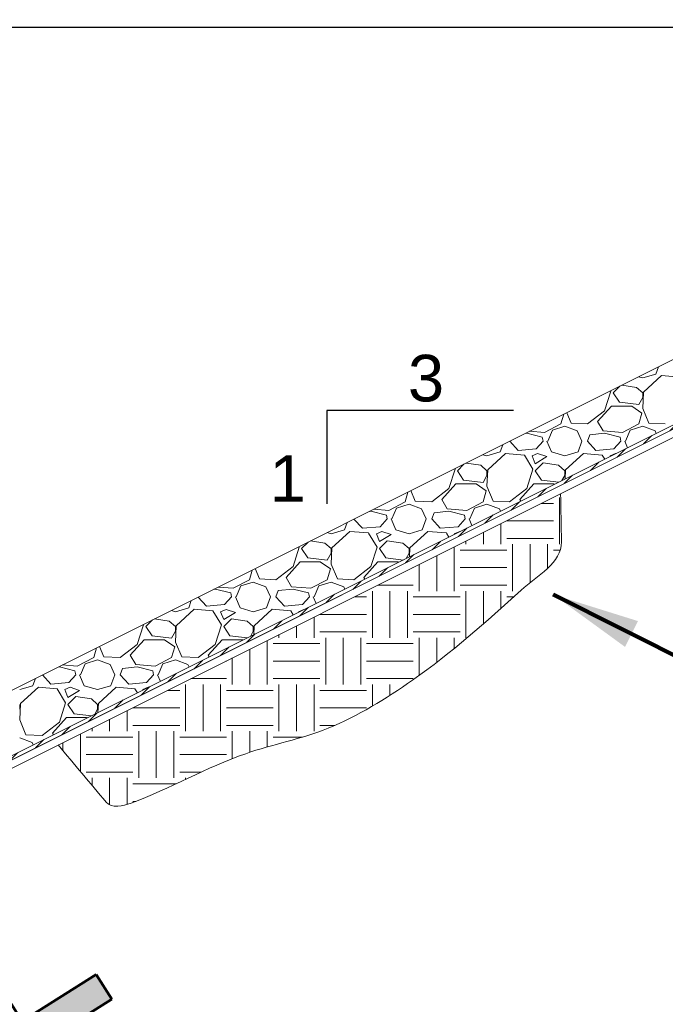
# Model space of a CAD drawing. Header units: inches. Extents: x -981 to -621, y 39 to 285.
# Tile 11 of 19: x -784 to -763, y 235 to 266. Entities that reach past the tile are written whole.
import ezdxf

# ---------------------------------------------------------------- set-up
doc = ezdxf.new("R2010")
doc.units = ezdxf.units.IN
doc.header["$MEASUREMENT"] = 0
doc.layers.get('DefPoints').update_dxf_attribs({"lineweight": 0})
for name, color, linetype, lineweight in [('C-Detl-Grph-Wt 0', 4, 'Continuous', 0), ('C-Fuel-Main', 4, 'Continuous', 53), ('G-ANNO-DIMS', 2, 'Continuous', 0), ('G-ANNO-NOTE', 4, 'Continuous', 30), ('G-ANNO-PATT', 250, 'Continuous', 0)]:
    doc.layers.add(name, color=color, linetype=linetype, lineweight=lineweight)
doc.layers.add('G-ANNO-NPLT', color=2, linetype='Continuous', lineweight=0, plot=False)
doc.styles.add("AEC_AC_05ArchDims-CC_1_1'", font='arial.ttf', dxfattribs={"height": 1.5})
doc.styles.add('Arial', font='arial.ttf')
doc.styles.add('Style-Arial', font='arial.ttf')
doc.styles.add('Style-USTN_ENGNRG', font='USTN_ENGNRG.shx')
doc.dimstyles.new("AEC_AC_05_Arch-Dims_1_1'", dxfattribs={"dimtxt": 1.5, "dimasz": 2.25, "dimexe": 0.75, "dimexo": 0.75, "dimgap": 0.75, "dimtad": 1, "dimdec": 4, "dimzin": 15, "dimdsep": 46, "dimlunit": 4, "dimtxsty": "AEC_AC_05ArchDims-CC_1_1'", "dimcen": 0.09, "dimclrd": 256, "dimclre": 256, "dimazin": 2, "dimtfac": 0.7, "dimtdec": 4, "dimtix": 1, "dimtmove": 1, "dimatfit": 3, "dimfxl": 1, "dimfrac": 1, "dimtolj": 1, "dimtzin": 15, "dimlwd": 30, "dimlwe": 30, "dimarcsym": 0})
doc.dimstyles.new('USACE ARROW DIM SET', dxfattribs={"dimtxt": 1.5, "dimasz": 2.82, "dimexe": 0.75, "dimexo": 0.75, "dimgap": 0.75, "dimtad": 1, "dimdec": 3, "dimzin": 15, "dimdsep": 46, "dimtxsty": 'Style-Arial', "dimcen": 1.08, "dimclrd": 256, "dimclre": 256, "dimazin": 2, "dimtfac": 1, "dimtdec": 3, "dimtmove": 1, "dimatfit": 1, "dimfxl": 1, "dimtzin": 15, "dimlwd": -1, "dimarcsym": 0})

# ---------------------------------------------------------------- blocks, each defined once
blk = doc.blocks.new('*D62')
at = {"layer": 'DefPoints', "color": 0, "transparency": 16777216}
for p in [(-744.82, 266.131), (-810.977, 231.855), (-810.37, 231.855)]:
    blk.add_point(p, dxfattribs=at)
at = {"layer": 'G-ANNO-DIMS', "lineweight": 30, "transparency": 16777216}
for p, q in [((-745.57, 266.131), (-811.727, 266.131)), ((-810.977, 263.881), (-810.977, 234.105)), ((-811.12, 231.855), (-811.727, 231.855))]:
    blk.add_line(p, q, dxfattribs=at)
at = {"layer": 'G-ANNO-DIMS', "transparency": 16777216}
for points in [[(-811.352, 263.881), (-810.602, 263.881), (-810.977, 266.131)], [(-811.352, 234.105), (-810.602, 234.105), (-810.977, 231.855)]]:
    blk.add_solid(points, dxfattribs=at)
at = {"layer": 'G-ANNO-DIMS', "color": 0, "lineweight": 30, "transparency": 16777216, "insert": (-812.493, 248.993), "char_height": 1.5, "attachment_point": 5, "rotation": 90, "style": "AEC_AC_05ArchDims-CC_1_1'"}
blk.add_mtext('\\A1;6\'-0" MAX', dxfattribs=at)
blk = doc.blocks.new('*U76')
h = blk.add_hatch(color=256)
h.dxf.hatch_style = 1
h.paths.add_polyline_path([(0.4493, 0.2817), (0.3655, -0.0838, 0.414214), (0.0838, 0.3655)])
h.paths.add_polyline_path([(-0.1992, 0.3177), (-0.2817, 0.4493), (0.0838, 0.3655, 0.198912)])
h.paths.add_polyline_path([(0.3655, -0.0838), (0.2817, -0.4493), (0.1992, -0.3177, 0.198912)])
at = {"true_color": 0xffffff}
h = blk.add_hatch(color=7, dxfattribs=at)
h.dxf.hatch_style = 1
edge = h.paths.add_edge_path()
edge.add_arc((0, 0), 0.4, 0, 360)
h = blk.add_hatch(color=256)
h.dxf.hatch_style = 1
h.paths.add_polyline_path([(0.97, -1.1058), (0.7715, -1.2303), (0.813, -1.2965), (1.0115, -1.172)])
for p, q in [((0.4493, 0.2817), (-0.2817, 0.4493)), ((-0.1992, 0.3177), (-0.2817, 0.4493)), ((0.2817, -0.4493), (0.4493, 0.2817)), ((-0.375, 0), (0.375, 0)), ((0.1992, -0.3177), (0.2817, -0.4493)), ((0.5473, -0.8729), (0.2817, -0.4493)), ((0.813, -1.2965), (0.5473, -0.8729)), ((0.97, -1.1058), (0.7715, -1.2303)), ((1.0115, -1.172), (0.97, -1.1058)), ((0.813, -1.2965), (1.0115, -1.172)), ((0.7715, -1.2303), (0.813, -1.2965))]:
    blk.add_line(p, q)
blk.add_circle((0, 0), 0.375)
at = {"style": 'Arial'}
for tag, p in [('DETAIL_001', (-0.1061, 0.0803)), ('2REFSHEET_001', (-0.2323, -0.2092))]:
    blk.add_attdef(tag, p, '', height=0.125, dxfattribs=at)

msp = doc.modelspace()

# ---------------------------------------------------------------- hatches: boundary and pattern name
at = {"layer": 'G-ANNO-PATT'}
h = msp.add_hatch(dxfattribs=at)
h.set_pattern_fill('MSTN', color=256, style=0, pattern_type=2)
h.set_pattern_definition([(45, (-856.63036, 234.46882), (-0.212132, 0.212132), [])])
h.paths.add_polyline_path([(-807.63749, 230.98767), (-809.89087, 228.4033), (-856.62959, 227.93692), (-856.63079, 228.05692), (-810.01069, 228.52211), (-807.69095, 231.09462), (-741.37584, 264.25189), (-730.15337, 264.25189), (-730.15337, 264.13189), (-741.34752, 264.13189)])
h = msp.add_hatch(dxfattribs=at)
h.set_pattern_fill('EARTH', color=256, style=0, pattern_type=2)
h.set_pattern_definition([(0, (-777.4837, 243.725), (1.5, 1.5), [1.5, -1.5]), (0, (-777.4837, 244.2874), (1.5, 1.5), [1.5, -1.5]), (0, (-777.4837, 244.85), (1.5, 1.5), [1.5, -1.5]), (90, (-777.2962, 245.0374), (-1.5, 1.5), [1.5, -1.5]), (90, (-776.7337, 245.0374), (-1.5, 1.5), [1.5, -1.5]), (90, (-776.1712, 245.0374), (-1.5, 1.5), [1.5, -1.5])])
edge = h.paths.add_edge_path()
edge.add_line((-766.75369, 251.16079), (-782.87949, 243.09808))
edge.add_line((-782.87949, 243.09808), (-781.34331, 241.26075))
edge.add_spline(control_points=[(-781.34331, 241.26075), (-781.17213, 241.05601), (-780.79035, 241.13855), (-780.54327, 241.23009), (-779.30593, 241.6885), (-778.11335, 242.38224), (-776.86212, 242.81882), (-775.99919, 243.11991), (-775.07824, 243.28418), (-774.21962, 243.63303), (-773.24973, 244.02709), (-772.36979, 244.57509), (-771.50679, 245.18105), (-770.25644, 246.05897), (-769.15742, 247.03058), (-768.0203, 248.06598), (-767.51297, 248.52793), (-766.71133, 248.94112), (-766.72417, 249.61399)], knot_values=[0, 0, 0, 0, 0.04643296, 0.04643296, 0.04643296, 0.27895612, 0.27895612, 0.27895612, 0.43931828, 0.43931828, 0.43931828, 0.62046208, 0.62046208, 0.62046208, 0.88290855, 0.88290855, 0.88290855, 1, 1, 1, 1], degree=3, periodic=0)
edge.add_line((-766.72417, 249.61399), (-766.75369, 251.16079))

# ---------------------------------------------------------------- linework, layer by layer
at = {"layer": 'C-Detl-Grph-Wt 0'}
for p, q in [((-810.36987, 231.85494, -3.47441), (-741.37584, 266.35276, -3.47441)), ((-806.15839, 231.72804, -3.47441), (-741.34752, 264.13189, -3.47441))]:
    msp.add_line(p, q, dxfattribs=at)
at = {"layer": 'C-Detl-Grph-Wt 0', "elevation": -3.47441, "flags": 128}
msp.add_lwpolyline([(-856.63079, 228.05692), (-810.01069, 228.52211), (-810.01069, 228.52211), (-810.01069, 228.52211), (-807.69095, 231.09462), (-741.37584, 264.25189), (-730.15337, 264.25189), (-730.15337, 264.13189), (-741.34752, 264.13189), (-807.63749, 230.98767), (-809.89087, 228.4033), (-809.89087, 228.4033), (-809.89087, 228.4033), (-856.62959, 227.93692), (-856.63079, 228.05692)], close=True, dxfattribs=at)
msp.add_lwpolyline([(-807.53017, 230.77304), (-741.29086, 263.89189)], dxfattribs=at)
at = {"layer": 'G-ANNO-NOTE'}
for p, q in [((-768.26701, 253.83122, -3.47441), (-774.26302, 253.83122, -3.47441)), ((-774.26302, 253.83122, -3.47441), (-774.26302, 250.83321, -3.47441))]:
    msp.add_line(p, q, dxfattribs=at)
at = {"layer": 'G-ANNO-NPLT'}
msp.add_open_spline([(-782.87949, 243.09808, -3.47441), (-782.36743, 242.48564, -3.47441), (-781.85537, 241.8732, -3.47441), (-781.34331, 241.26075, -3.47441), (-781.17213, 241.05601, -3.47441), (-780.79035, 241.13855, -3.47441), (-780.54327, 241.23009, -3.47441), (-779.30593, 241.6885, -3.47441), (-778.11335, 242.38224, -3.47441), (-776.86212, 242.81882, -3.47441), (-775.99919, 243.11991, -3.47441), (-775.07824, 243.28418, -3.47441), (-774.21962, 243.63303, -3.47441), (-773.24973, 244.02709, -3.47441), (-772.36979, 244.57509, -3.47441), (-771.50679, 245.18105, -3.47441), (-770.25644, 246.05897, -3.47441), (-769.15742, 247.03058, -3.47441), (-768.0203, 248.06598, -3.47441), (-767.51297, 248.52793, -3.47441), (-766.71133, 248.94112, -3.47441), (-766.72417, 249.61399, -3.47441), (-766.73401, 250.12959, -3.47441), (-766.74385, 250.64519, -3.47441), (-766.75369, 251.16079, -3.47441)], degree=3, knots=[0, 0, 0, 0, 0.11304891, 0.11304891, 0.11304891, 0.15084179, 0.15084179, 0.15084179, 0.34009783, 0.34009783, 0.34009783, 0.47062036, 0.47062036, 0.47062036, 0.61805754, 0.61805754, 0.61805754, 0.83166887, 0.83166887, 0.83166887, 0.92697234, 0.92697234, 0.92697234, 1, 1, 1, 1], dxfattribs=at)
msp.add_3dface([(-620.8441, 285.13311, -3.51772), (-980.8441, 285.13311, -3.51772), (-980.8441, 39.13311, -3.51772), (-620.8441, 39.13311, -3.51772)], dxfattribs=at)
at = {"layer": 'G-ANNO-PATT'}
for p, q in [((-763.69302, 255.00158, -3.47441), (-763.6094, 255.23572, -3.47441)), ((-764.25033, 254.91525, -3.47441), (-764.11806, 254.87635, -3.47441)), ((-764.11806, 254.87637, -3.47441), (-763.69306, 255.00137, -3.47441)), ((-763.51799, 254.95143, -3.47441), (-764.09298, 254.42643, -3.47441)), ((-762.91809, 254.90141, -3.47441), (-763.51809, 254.95141, -3.47441)), ((-765.34301, 253.82653, -3.47441), (-765.14301, 254.45153, -3.47441)), ((-765.14315, 254.4513, -3.47441), (-765.15135, 254.46473, -3.47441)), ((-765.06807, 254.40138, -3.47441), (-764.86807, 254.10138, -3.47441)), ((-764.85805, 254.61138, -3.47441), (-765.06806, 254.40137, -3.47441)), ((-764.31799, 254.57636, -3.47441), (-764.7873, 254.64676, -3.47441)), ((-764.11816, 254.40142, -3.47441), (-764.31816, 254.57642, -3.47441)), ((-764.11806, 254.25138, -3.47441), (-764.11806, 254.40138, -3.47441)), ((-764.09301, 254.42648, -3.47441), (-764.11801, 253.90148, -3.47441)), ((-764.86806, 254.10138, -3.47441), (-764.24306, 254.02638, -3.47441)), ((-764.24306, 254.02645, -3.47441), (-764.11807, 254.25145, -3.47441)), ((-765.89306, 253.40137, -3.47441), (-765.34306, 253.82637, -3.47441)), ((-765.56804, 253.47634, -3.47441), (-765.11804, 253.97634, -3.47441)), ((-765.11806, 253.97638, -3.47441), (-764.46806, 253.97638, -3.47441)), ((-764.46793, 253.97632, -3.47441), (-764.14293, 253.75132, -3.47441)), ((-764.11797, 253.90134, -3.47441), (-763.91797, 253.42634, -3.47441)), ((-766.65393, 253.71342, -3.47441), (-766.74308, 253.40142, -3.47441)), ((-766.55886, 253.76095, -3.47441), (-766.41798, 253.42635, -3.47441)), ((-765.39304, 253.17638, -3.47441), (-765.56804, 253.47638, -3.47441)), ((-764.14308, 253.75142, -3.47441), (-764.24308, 253.40142, -3.47441)), ((-767.26798, 253.12636, -3.47441), (-767.75077, 253.16499, -3.47441)), ((-766.74305, 253.40138, -3.47441), (-767.26805, 253.12638, -3.47441)), ((-767.16805, 252.85141, -3.47441), (-767.01805, 253.20141, -3.47441)), ((-767.01806, 253.20135, -3.47441), (-766.61806, 253.32635, -3.47441)), ((-766.61808, 253.3264, -3.47441), (-766.21808, 253.1764, -3.47441)), ((-766.41811, 253.4264, -3.47441), (-765.89311, 253.4014, -3.47441)), ((-766.21791, 253.1763, -3.47441), (-766.06791, 252.8513, -3.47441)), ((-764.76797, 253.12636, -3.47441), (-765.39297, 253.17636, -3.47441)), ((-764.24306, 253.40137, -3.47441), (-764.76806, 253.12637, -3.47441)), ((-764.66804, 252.85142, -3.47441), (-764.51805, 253.20142, -3.47441)), ((-764.51806, 253.20135, -3.47441), (-764.11806, 253.32635, -3.47441)), ((-764.11808, 253.3264, -3.47441), (-763.71808, 253.1764, -3.47441)), ((-763.91811, 253.4264, -3.47441), (-763.39311, 253.4014, -3.47441)), ((-763.71791, 253.17629, -3.47441), (-763.68215, 253.09883, -3.47441)), ((-768.11815, 252.55155, -3.47441), (-768.38827, 252.84623, -3.47441)), ((-767.84302, 253.10138, -3.47441), (-767.8873, 253.09672, -3.47441)), ((-767.34303, 252.97637, -3.47441), (-767.84303, 253.10137, -3.47441)), ((-767.31804, 252.85134, -3.47441), (-767.54304, 252.60134, -3.47441)), ((-767.31808, 252.85139, -3.47441), (-767.34308, 252.97639, -3.47441)), ((-767.19304, 252.85132, -3.47441), (-767.04304, 252.50132, -3.47441)), ((-766.19302, 252.50157, -3.47441), (-766.06802, 252.85157, -3.47441)), ((-765.61816, 252.55156, -3.47441), (-765.89316, 252.85156, -3.47441)), ((-765.89303, 252.8514, -3.47441), (-765.81804, 253.0514, -3.47441)), ((-765.34302, 253.10138, -3.47441), (-765.81802, 253.05138, -3.47441)), ((-764.84303, 252.97637, -3.47441), (-765.34303, 253.10137, -3.47441)), ((-764.81804, 252.85134, -3.47441), (-765.04304, 252.60134, -3.47441)), ((-764.81809, 252.85139, -3.47441), (-764.84308, 252.97639, -3.47441)), ((-764.69304, 252.85132, -3.47441), (-764.60201, 252.63891, -3.47441)), ((-769.11806, 252.37637, -3.47441), (-768.69306, 252.50137, -3.47441)), ((-768.69303, 252.50155, -3.47441), (-768.60942, 252.73565, -3.47441)), ((-767.54308, 252.60137, -3.47441), (-768.11808, 252.55137, -3.47441)), ((-767.04306, 252.50135, -3.47441), (-766.61806, 252.37635, -3.47441)), ((-766.61806, 252.37637, -3.47441), (-766.19306, 252.50137, -3.47441)), ((-765.04308, 252.60137, -3.47441), (-765.61808, 252.55137, -3.47441)), ((-769.25025, 252.41523, -3.47441), (-769.11806, 252.37635, -3.47441)), ((-768.51799, 252.45143, -3.47441), (-769.09299, 251.92643, -3.47441)), ((-767.91808, 252.4014, -3.47441), (-768.51808, 252.4514, -3.47441)), ((-767.64314, 251.95131, -3.47441), (-767.91814, 252.40131, -3.47441)), ((-767.66808, 252.37638, -3.47441), (-767.56808, 252.12638, -3.47441)), ((-767.49305, 252.45138, -3.47441), (-767.66805, 252.37638, -3.47441)), ((-767.56806, 252.12638, -3.47441), (-767.19306, 252.35138, -3.47441)), ((-767.19307, 252.35137, -3.47441), (-767.49307, 252.45137, -3.47441)), ((-766.01798, 252.45143, -3.47441), (-766.59298, 251.92643, -3.47441)), ((-765.41808, 252.4014, -3.47441), (-766.01808, 252.4514, -3.47441)), ((-765.33836, 252.27074, -3.47441), (-765.41815, 252.4013, -3.47441)), ((-765.16809, 252.37638, -3.47441), (-765.16125, 252.35929, -3.47441)), ((-764.99306, 252.45138, -3.47441), (-765.16806, 252.37638, -3.47441)), ((-764.98348, 252.44817, -3.47441), (-764.99307, 252.45137, -3.47441)), ((-770.34302, 251.32651, -3.47441), (-770.14302, 251.95151, -3.47441)), ((-770.14314, 251.95131, -3.47441), (-770.15131, 251.96469, -3.47441)), ((-770.06807, 251.90138, -3.47441), (-769.86807, 251.60138, -3.47441)), ((-769.85817, 252.11126, -3.47441), (-770.06806, 251.90137, -3.47441)), ((-769.318, 252.07636, -3.47441), (-769.78721, 252.14674, -3.47441)), ((-769.11814, 251.90141, -3.47441), (-769.31814, 252.07641, -3.47441)), ((-769.11806, 251.75138, -3.47441), (-769.11806, 251.90138, -3.47441)), ((-769.09302, 251.92647, -3.47441), (-769.11802, 251.40147, -3.47441)), ((-767.84301, 251.32652, -3.47441), (-767.64301, 251.95152, -3.47441)), ((-767.56807, 251.90138, -3.47441), (-767.36807, 251.60138, -3.47441)), ((-767.31806, 252.15137, -3.47441), (-767.56806, 251.90137, -3.47441)), ((-766.818, 252.07636, -3.47441), (-767.318, 252.15136, -3.47441)), ((-766.61815, 251.90142, -3.47441), (-766.81815, 252.07642, -3.47441)), ((-766.61806, 251.75138, -3.47441), (-766.61806, 251.90138, -3.47441)), ((-766.59301, 251.92647, -3.47441), (-766.60682, 251.63651, -3.47441)), ((-769.86806, 251.60138, -3.47441), (-769.24306, 251.52638, -3.47441)), ((-769.24306, 251.52644, -3.47441), (-769.11806, 251.75144, -3.47441)), ((-767.36806, 251.60138, -3.47441), (-766.81082, 251.53451, -3.47441)), ((-766.7108, 251.58452, -3.47441), (-766.61806, 251.75144, -3.47441)), ((-771.55885, 251.2609, -3.47441), (-771.41799, 250.92635, -3.47441)), ((-770.89306, 250.90137, -3.47441), (-770.34306, 251.32637, -3.47441)), ((-770.56804, 250.97635, -3.47441), (-770.11804, 251.47635, -3.47441)), ((-770.11806, 251.47638, -3.47441), (-769.46806, 251.47638, -3.47441)), ((-769.46795, 251.47633, -3.47441), (-769.14295, 251.25133, -3.47441)), ((-769.14307, 251.25142, -3.47441), (-769.24307, 250.90142, -3.47441)), ((-769.11798, 251.40135, -3.47441), (-768.91798, 250.92635, -3.47441)), ((-768.39306, 250.90136, -3.47441), (-767.84306, 251.32637, -3.47441)), ((-768.06804, 250.97634, -3.47441), (-767.61804, 251.47634, -3.47441)), ((-767.61806, 251.47638, -3.47441), (-766.96806, 251.47638, -3.47441)), ((-766.96794, 251.47633, -3.47441), (-766.95085, 251.46449, -3.47441)), ((-771.65395, 251.21335, -3.47441), (-771.74307, 250.90141, -3.47441)), ((-771.4181, 250.9264, -3.47441), (-770.8931, 250.9014, -3.47441)), ((-770.39304, 250.67638, -3.47441), (-770.56804, 250.97638, -3.47441)), ((-768.9181, 250.9264, -3.47441), (-768.3931, 250.9014, -3.47441)), ((-768.03622, 250.92182, -3.47441), (-768.06804, 250.97638, -3.47441)), ((-772.26799, 250.62637, -3.47441), (-772.75067, 250.66498, -3.47441)), ((-771.74305, 250.90138, -3.47441), (-772.26805, 250.62638, -3.47441)), ((-772.16805, 250.35141, -3.47441), (-772.01805, 250.70141, -3.47441)), ((-772.01806, 250.70135, -3.47441), (-771.61806, 250.82635, -3.47441)), ((-771.61808, 250.8264, -3.47441), (-771.21808, 250.6764, -3.47441)), ((-771.21793, 250.67631, -3.47441), (-771.06793, 250.35131, -3.47441)), ((-769.76799, 250.62637, -3.47441), (-770.39299, 250.67637, -3.47441)), ((-769.24306, 250.90137, -3.47441), (-769.76806, 250.62637, -3.47441)), ((-769.66805, 250.35141, -3.47441), (-769.51805, 250.70141, -3.47441)), ((-769.51806, 250.70136, -3.47441), (-769.11806, 250.82636, -3.47441)), ((-769.11808, 250.8264, -3.47441), (-768.71808, 250.6764, -3.47441)), ((-768.71793, 250.67631, -3.47441), (-768.68217, 250.59884, -3.47441)), ((-773.11814, 250.05153, -3.47441), (-773.38824, 250.34619, -3.47441)), ((-772.84303, 250.60138, -3.47441), (-772.88715, 250.59674, -3.47441)), ((-772.34304, 250.47637, -3.47441), (-772.84304, 250.60137, -3.47441)), ((-772.31804, 250.35135, -3.47441), (-772.54304, 250.10135, -3.47441)), ((-772.31808, 250.35139, -3.47441), (-772.34308, 250.47639, -3.47441)), ((-772.19304, 250.35133, -3.47441), (-772.04304, 250.00133, -3.47441)), ((-771.19303, 250.00154, -3.47441), (-771.06803, 250.35154, -3.47441)), ((-770.61814, 250.05154, -3.47441), (-770.89314, 250.35154, -3.47441)), ((-770.89304, 250.35139, -3.47441), (-770.81804, 250.55139, -3.47441)), ((-770.34303, 250.60138, -3.47441), (-770.81803, 250.55138, -3.47441)), ((-769.84304, 250.47637, -3.47441), (-770.34304, 250.60137, -3.47441)), ((-769.81804, 250.35134, -3.47441), (-770.04304, 250.10134, -3.47441)), ((-769.81808, 250.35139, -3.47441), (-769.84308, 250.47639, -3.47441)), ((-769.69304, 250.35133, -3.47441), (-769.60201, 250.13893, -3.47441)), ((-774.11806, 249.87637, -3.47441), (-773.69306, 250.00137, -3.47441)), ((-773.69303, 250.00152, -3.47441), (-773.60944, 250.23559, -3.47441)), ((-772.54308, 250.10137, -3.47441), (-773.11808, 250.05137, -3.47441)), ((-772.04306, 250.00135, -3.47441), (-771.61806, 249.87635, -3.47441)), ((-771.61806, 249.87637, -3.47441), (-771.19306, 250.00137, -3.47441)), ((-770.04308, 250.10137, -3.47441), (-770.61808, 250.05137, -3.47441)), ((-774.25017, 249.91521, -3.47441), (-774.11806, 249.87635, -3.47441)), ((-773.518, 249.95142, -3.47441), (-774.093, 249.42642, -3.47441)), ((-772.91808, 249.9014, -3.47441), (-773.51808, 249.9514, -3.47441)), ((-772.64313, 249.45132, -3.47441), (-772.91813, 249.90132, -3.47441)), ((-772.66808, 249.87638, -3.47441), (-772.56808, 249.62638, -3.47441)), ((-772.49305, 249.95138, -3.47441), (-772.66805, 249.87638, -3.47441)), ((-772.56806, 249.62638, -3.47441), (-772.19306, 249.85138, -3.47441)), ((-772.19306, 249.85137, -3.47441), (-772.49306, 249.95137, -3.47441)), ((-771.01799, 249.95143, -3.47441), (-771.59299, 249.42643, -3.47441)), ((-770.41808, 249.9014, -3.47441), (-771.01808, 249.9514, -3.47441)), ((-770.33835, 249.77076, -3.47441), (-770.41813, 249.90131, -3.47441)), ((-770.16808, 249.87638, -3.47441), (-770.16125, 249.85931, -3.47441)), ((-769.99306, 249.95138, -3.47441), (-770.16806, 249.87638, -3.47441)), ((-769.98351, 249.94818, -3.47441), (-769.99306, 249.95137, -3.47441)), ((-775.34302, 248.82649, -3.47441), (-775.14302, 249.45149, -3.47441)), ((-775.14312, 249.45132, -3.47441), (-775.15127, 249.46465, -3.47441)), ((-775.06807, 249.40138, -3.47441), (-774.86807, 249.10138, -3.47441)), ((-774.85828, 249.61115, -3.47441), (-775.06806, 249.40137, -3.47441)), ((-774.31801, 249.57636, -3.47441), (-774.78712, 249.64673, -3.47441)), ((-774.11813, 249.40141, -3.47441), (-774.31813, 249.57641, -3.47441)), ((-774.11806, 249.25138, -3.47441), (-774.11806, 249.40138, -3.47441)), ((-774.09302, 249.42645, -3.47441), (-774.11802, 248.90145, -3.47441)), ((-772.84302, 248.8265, -3.47441), (-772.64302, 249.4515, -3.47441)), ((-772.56807, 249.40138, -3.47441), (-772.36807, 249.10138, -3.47441)), ((-772.31806, 249.65137, -3.47441), (-772.56806, 249.40137, -3.47441)), ((-771.81801, 249.57636, -3.47441), (-772.31801, 249.65136, -3.47441)), ((-771.61813, 249.40141, -3.47441), (-771.81813, 249.57641, -3.47441)), ((-771.61806, 249.25138, -3.47441), (-771.61806, 249.40138, -3.47441)), ((-771.59302, 249.42646, -3.47441), (-771.60683, 249.13653, -3.47441)), ((-774.86806, 249.10138, -3.47441), (-774.24306, 249.02638, -3.47441)), ((-774.24306, 249.02643, -3.47441), (-774.11806, 249.25143, -3.47441)), ((-772.36806, 249.10138, -3.47441), (-771.81085, 249.03452, -3.47441)), ((-771.71077, 249.08455, -3.47441), (-771.61806, 249.25143, -3.47441)), ((-776.65396, 248.71329, -3.47441), (-776.74307, 248.40141, -3.47441)), ((-776.55884, 248.76085, -3.47441), (-776.418, 248.42635, -3.47441)), ((-775.89306, 248.40137, -3.47441), (-775.34306, 248.82637, -3.47441)), ((-775.56804, 248.47635, -3.47441), (-775.11804, 248.97635, -3.47441)), ((-775.11806, 248.97638, -3.47441), (-774.46806, 248.97638, -3.47441)), ((-774.46797, 248.97634, -3.47441), (-774.14297, 248.75134, -3.47441)), ((-774.14307, 248.75141, -3.47441), (-774.24307, 248.40141, -3.47441)), ((-774.11799, 248.90135, -3.47441), (-773.91799, 248.42635, -3.47441)), ((-773.39306, 248.40137, -3.47441), (-772.84306, 248.82637, -3.47441)), ((-773.06804, 248.47635, -3.47441), (-772.61804, 248.97635, -3.47441)), ((-772.61806, 248.97638, -3.47441), (-771.96806, 248.97638, -3.47441)), ((-771.96796, 248.97634, -3.47441), (-771.95087, 248.96451, -3.47441)), ((-776.74305, 248.40138, -3.47441), (-777.26805, 248.12638, -3.47441)), ((-776.41809, 248.42639, -3.47441), (-775.89309, 248.40139, -3.47441)), ((-775.39304, 248.17638, -3.47441), (-775.56804, 248.47638, -3.47441)), ((-774.24306, 248.40137, -3.47441), (-774.76806, 248.12638, -3.47441)), ((-773.91809, 248.42639, -3.47441), (-773.39309, 248.40139, -3.47441)), ((-773.03623, 248.42183, -3.47441), (-773.06804, 248.47638, -3.47441)), ((-777.84303, 248.10138, -3.47441), (-777.88701, 248.09675, -3.47441)), ((-777.34304, 247.97637, -3.47441), (-777.84304, 248.10137, -3.47441)), ((-777.268, 248.12637, -3.47441), (-777.75057, 248.16497, -3.47441)), ((-777.16805, 247.8514, -3.47441), (-777.01805, 248.2014, -3.47441)), ((-777.01806, 248.20136, -3.47441), (-776.61806, 248.32636, -3.47441)), ((-776.61807, 248.32639, -3.47441), (-776.21807, 248.17639, -3.47441)), ((-776.21795, 248.17632, -3.47441), (-776.06796, 247.85132, -3.47441)), ((-775.34303, 248.10138, -3.47441), (-775.81803, 248.05138, -3.47441)), ((-774.768, 248.12637, -3.47441), (-775.393, 248.17637, -3.47441)), ((-774.84304, 247.97637, -3.47441), (-775.34304, 248.10137, -3.47441)), ((-774.66805, 247.85141, -3.47441), (-774.51805, 248.2014, -3.47441)), ((-774.51806, 248.20136, -3.47441), (-774.11806, 248.32636, -3.47441)), ((-774.11807, 248.32639, -3.47441), (-773.71807, 248.17639, -3.47441)), ((-773.71795, 248.17632, -3.47441), (-773.68219, 248.09885, -3.47441)), ((-778.11812, 247.5515, -3.47441), (-778.38821, 247.84614, -3.47441)), ((-777.31804, 247.85135, -3.47441), (-777.54304, 247.60135, -3.47441)), ((-777.31807, 247.85139, -3.47441), (-777.34307, 247.97639, -3.47441)), ((-777.19305, 247.85134, -3.47441), (-777.04305, 247.50134, -3.47441)), ((-776.19303, 247.50151, -3.47441), (-776.06803, 247.85151, -3.47441)), ((-775.61813, 247.55151, -3.47441), (-775.89313, 247.85151, -3.47441)), ((-775.89304, 247.85139, -3.47441), (-775.81804, 248.05139, -3.47441)), ((-774.81804, 247.85135, -3.47441), (-775.04304, 247.60135, -3.47441)), ((-774.81808, 247.85139, -3.47441), (-774.84308, 247.97639, -3.47441)), ((-774.69304, 247.85133, -3.47441), (-774.60202, 247.63894, -3.47441)), ((-779.11806, 247.37637, -3.47441), (-778.69306, 247.50137, -3.47441)), ((-778.51801, 247.45141, -3.47441), (-779.09301, 246.92641, -3.47441)), ((-778.69303, 247.5015, -3.47441), (-778.60946, 247.73552, -3.47441)), ((-777.91807, 247.4014, -3.47441), (-778.51808, 247.4514, -3.47441)), ((-777.54307, 247.60137, -3.47441), (-778.11808, 247.55137, -3.47441)), ((-777.49305, 247.45138, -3.47441), (-777.66806, 247.37638, -3.47441)), ((-777.19306, 247.35137, -3.47441), (-777.49306, 247.45137, -3.47441)), ((-777.04306, 247.50136, -3.47441), (-776.61806, 247.37636, -3.47441)), ((-776.61806, 247.37637, -3.47441), (-776.19306, 247.50137, -3.47441)), ((-776.018, 247.45142, -3.47441), (-776.593, 246.92642, -3.47441)), ((-775.41808, 247.4014, -3.47441), (-776.01808, 247.4514, -3.47441)), ((-775.04307, 247.60137, -3.47441), (-775.61807, 247.55137, -3.47441)), ((-774.99306, 247.45138, -3.47441), (-775.16806, 247.37638, -3.47441)), ((-774.98353, 247.44819, -3.47441), (-774.99306, 247.45137, -3.47441)), ((-779.31802, 247.07637, -3.47441), (-779.78703, 247.14672, -3.47441)), ((-779.25009, 247.41519, -3.47441), (-779.11806, 247.37636, -3.47441)), ((-777.64311, 246.95133, -3.47441), (-777.91811, 247.40133, -3.47441)), ((-777.66808, 247.37638, -3.47441), (-777.56808, 247.12638, -3.47441)), ((-777.56806, 247.12638, -3.47441), (-777.19306, 247.35138, -3.47441)), ((-777.31806, 247.15137, -3.47441), (-777.56806, 246.90137, -3.47441)), ((-776.81802, 247.07637, -3.47441), (-777.31802, 247.15137, -3.47441)), ((-775.33835, 247.27078, -3.47441), (-775.41812, 247.40132, -3.47441)), ((-775.16808, 247.37638, -3.47441), (-775.16126, 247.35933, -3.47441)), ((-780.34303, 246.32646, -3.47441), (-780.14303, 246.95146, -3.47441)), ((-780.14311, 246.95133, -3.47441), (-780.15123, 246.96462, -3.47441)), ((-780.06807, 246.90138, -3.47441), (-779.86807, 246.60138, -3.47441)), ((-779.8584, 247.11103, -3.47441), (-780.06806, 246.90137, -3.47441)), ((-779.11811, 246.9014, -3.47441), (-779.31811, 247.0764, -3.47441)), ((-779.11806, 246.75138, -3.47441), (-779.11806, 246.90138, -3.47441)), ((-779.09303, 246.92644, -3.47441), (-779.11803, 246.40144, -3.47441)), ((-777.84303, 246.32648, -3.47441), (-777.64303, 246.95148, -3.47441)), ((-777.56807, 246.90138, -3.47441), (-777.36807, 246.60138, -3.47441)), ((-776.61812, 246.9014, -3.47441), (-776.81812, 247.0764, -3.47441)), ((-776.61806, 246.75138, -3.47441), (-776.61806, 246.90138, -3.47441)), ((-776.59303, 246.92645, -3.47441), (-776.60683, 246.63655, -3.47441)), ((-779.86806, 246.60138, -3.47441), (-779.24306, 246.52638, -3.47441)), ((-779.24306, 246.52642, -3.47441), (-779.11806, 246.75142, -3.47441)), ((-777.36806, 246.60138, -3.47441), (-776.81089, 246.53452, -3.47441)), ((-776.71075, 246.58459, -3.47441), (-776.61806, 246.75142, -3.47441)), ((-781.65397, 246.21322, -3.47441), (-781.74307, 245.9014, -3.47441)), ((-781.55883, 246.2608, -3.47441), (-781.41801, 245.92636, -3.47441)), ((-780.89306, 245.90137, -3.47441), (-780.34306, 246.32637, -3.47441)), ((-780.56805, 245.97636, -3.47441), (-780.11805, 246.47636, -3.47441)), ((-780.11806, 246.47638, -3.47441), (-779.46806, 246.47638, -3.47441)), ((-779.46798, 246.47635, -3.47441), (-779.14298, 246.25135, -3.47441)), ((-779.14307, 246.2514, -3.47441), (-779.24307, 245.9014, -3.47441)), ((-779.11801, 246.40136, -3.47441), (-778.91801, 245.92636, -3.47441)), ((-778.39306, 245.90137, -3.47441), (-777.84306, 246.32637, -3.47441)), ((-778.06804, 245.97635, -3.47441), (-777.61804, 246.47635, -3.47441)), ((-777.61806, 246.47638, -3.47441), (-776.96806, 246.47638, -3.47441)), ((-776.96798, 246.47634, -3.47441), (-776.9509, 246.46452, -3.47441)), ((-781.74305, 245.90138, -3.47441), (-782.26805, 245.62638, -3.47441)), ((-781.41809, 245.92639, -3.47441), (-780.89309, 245.90139, -3.47441)), ((-780.39305, 245.67638, -3.47441), (-780.56805, 245.97638, -3.47441)), ((-779.24306, 245.90137, -3.47441), (-779.76806, 245.62638, -3.47441)), ((-778.91809, 245.92639, -3.47441), (-778.39309, 245.90139, -3.47441)), ((-778.03624, 245.92185, -3.47441), (-778.06805, 245.97638, -3.47441)), ((-782.84304, 245.60138, -3.47441), (-782.88686, 245.59677, -3.47441)), ((-782.34304, 245.47637, -3.47441), (-782.84304, 245.60137, -3.47441)), ((-782.26801, 245.62637, -3.47441), (-782.75047, 245.66497, -3.47441)), ((-782.16805, 245.3514, -3.47441), (-782.01805, 245.7014, -3.47441)), ((-782.01806, 245.70136, -3.47441), (-781.61806, 245.82636, -3.47441)), ((-781.61807, 245.82639, -3.47441), (-781.21807, 245.67639, -3.47441)), ((-781.21798, 245.67633, -3.47441), (-781.06798, 245.35133, -3.47441)), ((-780.89304, 245.35139, -3.47441), (-780.81804, 245.55139, -3.47441)), ((-780.34304, 245.60138, -3.47441), (-780.81804, 245.55138, -3.47441)), ((-779.76801, 245.62637, -3.47441), (-780.39301, 245.67637, -3.47441)), ((-779.84304, 245.47637, -3.47441), (-780.34304, 245.60137, -3.47441)), ((-779.66805, 245.3514, -3.47441), (-779.51805, 245.7014, -3.47441)), ((-779.51806, 245.70136, -3.47441), (-779.11806, 245.82636, -3.47441)), ((-779.11807, 245.82639, -3.47441), (-778.71807, 245.67639, -3.47441)), ((-778.71797, 245.67633, -3.47441), (-778.68221, 245.59886, -3.47441)), ((-783.69304, 245.00147, -3.47441), (-783.60947, 245.23545, -3.47441)), ((-783.11811, 245.05147, -3.47441), (-783.38818, 245.3461, -3.47441)), ((-782.31805, 245.35136, -3.47441), (-782.54305, 245.10136, -3.47441)), ((-782.31807, 245.35138, -3.47441), (-782.34307, 245.47638, -3.47441)), ((-782.19305, 245.35135, -3.47441), (-782.04305, 245.00135, -3.47441)), ((-781.19304, 245.00149, -3.47441), (-781.06804, 245.35149, -3.47441)), ((-780.61811, 245.05148, -3.47441), (-780.89311, 245.35148, -3.47441)), ((-779.81804, 245.35135, -3.47441), (-780.04304, 245.10135, -3.47441)), ((-779.81807, 245.35139, -3.47441), (-779.84307, 245.47638, -3.47441)), ((-779.69305, 245.35134, -3.47441), (-779.60203, 245.13896, -3.47441)), ((-784.11806, 244.87637, -3.47441), (-783.69306, 245.00137, -3.47441)), ((-783.51802, 244.95141, -3.47441), (-784.09302, 244.42641, -3.47441)), ((-782.91807, 244.90139, -3.47441), (-783.51807, 244.95139, -3.47441)), ((-782.54307, 245.10137, -3.47441), (-783.11807, 245.05137, -3.47441)), ((-782.49306, 244.95138, -3.47441), (-782.66806, 244.87638, -3.47441)), ((-782.19306, 244.85137, -3.47441), (-782.49306, 244.95137, -3.47441)), ((-782.04306, 245.00136, -3.47441), (-781.61806, 244.87636, -3.47441)), ((-781.61806, 244.87637, -3.47441), (-781.19306, 245.00137, -3.47441)), ((-781.01801, 244.95141, -3.47441), (-781.59301, 244.42641, -3.47441)), ((-780.41807, 244.90139, -3.47441), (-781.01807, 244.95139, -3.47441)), ((-780.04307, 245.10137, -3.47441), (-780.61807, 245.05137, -3.47441)), ((-779.99306, 244.95138, -3.47441), (-780.16806, 244.87638, -3.47441)), ((-779.98355, 244.9482, -3.47441), (-779.99306, 244.95137, -3.47441)), ((-782.6431, 244.45134, -3.47441), (-782.9181, 244.90134, -3.47441)), ((-782.66807, 244.87638, -3.47441), (-782.56807, 244.62638, -3.47441)), ((-782.56806, 244.62638, -3.47441), (-782.19306, 244.85138, -3.47441)), ((-782.31806, 244.65137, -3.47441), (-782.56806, 244.40137, -3.47441)), ((-781.81803, 244.57637, -3.47441), (-782.31803, 244.65137, -3.47441)), ((-780.33834, 244.77081, -3.47441), (-780.41811, 244.90133, -3.47441)), ((-780.16807, 244.87638, -3.47441), (-780.16126, 244.85935, -3.47441)), ((-784.11806, 244.25138, -3.47441), (-784.11806, 244.40138, -3.47441)), ((-784.09304, 244.42642, -3.47441), (-784.11804, 243.90142, -3.47441)), ((-782.84303, 243.82646, -3.47441), (-782.64303, 244.45146, -3.47441)), ((-782.56806, 244.40138, -3.47441), (-782.36806, 244.10138, -3.47441)), ((-781.6181, 244.4014, -3.47441), (-781.8181, 244.5764, -3.47441)), ((-781.61806, 244.25138, -3.47441), (-781.61806, 244.40138, -3.47441)), ((-781.59303, 244.42643, -3.47441), (-781.60684, 244.13657, -3.47441)), ((-783.06805, 243.47636, -3.47441), (-782.61805, 243.97636, -3.47441)), ((-782.61806, 243.97638, -3.47441), (-781.96806, 243.97638, -3.47441)), ((-782.36806, 244.10138, -3.47441), (-781.81092, 244.03452, -3.47441)), ((-781.968, 243.97635, -3.47441), (-781.95092, 243.96453, -3.47441)), ((-781.71072, 244.08462, -3.47441), (-781.61806, 244.25141, -3.47441)), ((-784.11802, 243.90136, -3.47441), (-783.91802, 243.42636, -3.47441)), ((-783.39306, 243.40137, -3.47441), (-782.84306, 243.82637, -3.47441)), ((-783.91808, 243.42639, -3.47441), (-783.39308, 243.40139, -3.47441)), ((-783.03625, 243.42186, -3.47441), (-783.06805, 243.47638, -3.47441)), ((-784.11807, 243.32639, -3.47441), (-783.71807, 243.17639, -3.47441)), ((-783.71799, 243.17634, -3.47441), (-783.68223, 243.09887, -3.47441))]:
    msp.add_line(p, q, dxfattribs=at)

# ---------------------------------------------------------------- block references
at = {"layer": 'C-Fuel-Main'}
ref = msp.add_blockref('*U76', (-793.30129, 249.00218), dxfattribs=dict(at, xscale=12.00000000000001, yscale=12.00000000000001, zscale=12.00000000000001))
ref.add_attrib('DETAIL_001', 'F7', (-794.56238, 249.93968), dxfattribs={"layer": '0', "height": 1.5, "style": 'Arial'})
ref.add_attrib('2REFSHEET_001', 'CD.03', (-796.27571, 246.49149), dxfattribs={"layer": '0', "height": 1.5, "style": 'Arial'})

# ---------------------------------------------------------------- texts
at = {"layer": 'G-ANNO-NOTE', "attachment_point": 7, "line_spacing_factor": 0.74644, "style": 'Style-USTN_ENGNRG'}
for s, insert, char_height in [('\\fArial|b0|i0|c00|p39;3', (-771.6549, 254.1036, -3.47441), 1.4949964), ('\\fArial|b0|i0|c00|p39;1', (-776.09673, 250.90404, -3.47441), 1.4953581)]:
    msp.add_mtext(s, dxfattribs=dict(at, insert=insert, char_height=char_height))

# ---------------------------------------------------------------- dimensions: what is measured, and where the dimension line sits
at = {"layer": 'G-ANNO-DIMS', "lineweight": 30}
dim = msp.add_linear_dim(base=(-810.97724, 231.85494, -3.47441), p1=(-744.82022, 266.13056, -3.47441), p2=(-810.36987, 231.85494, -3.47441), angle=270, text='6\'-0" MAX', dimstyle="AEC_AC_05_Arch-Dims_1_1'", dxfattribs=at)
dim.commit()
dim.dimension.update_dxf_attribs({"geometry": '*D62', "text_midpoint": (-812.4931, 248.99275, -3.47441)})

# ---------------------------------------------------------------- leaders
at = {"layer": 'G-ANNO-NOTE'}
msp.add_leader([(-766.99712, 247.92673, 3.56299), (-748.41285, 238.5838, 3.56299)], dimstyle='USACE ARROW DIM SET', override={"dimtad": 0, "dimclrd": 0, "dimlwd": 65534}, dxfattribs=at)

doc.saveas('drawing.dxf')
